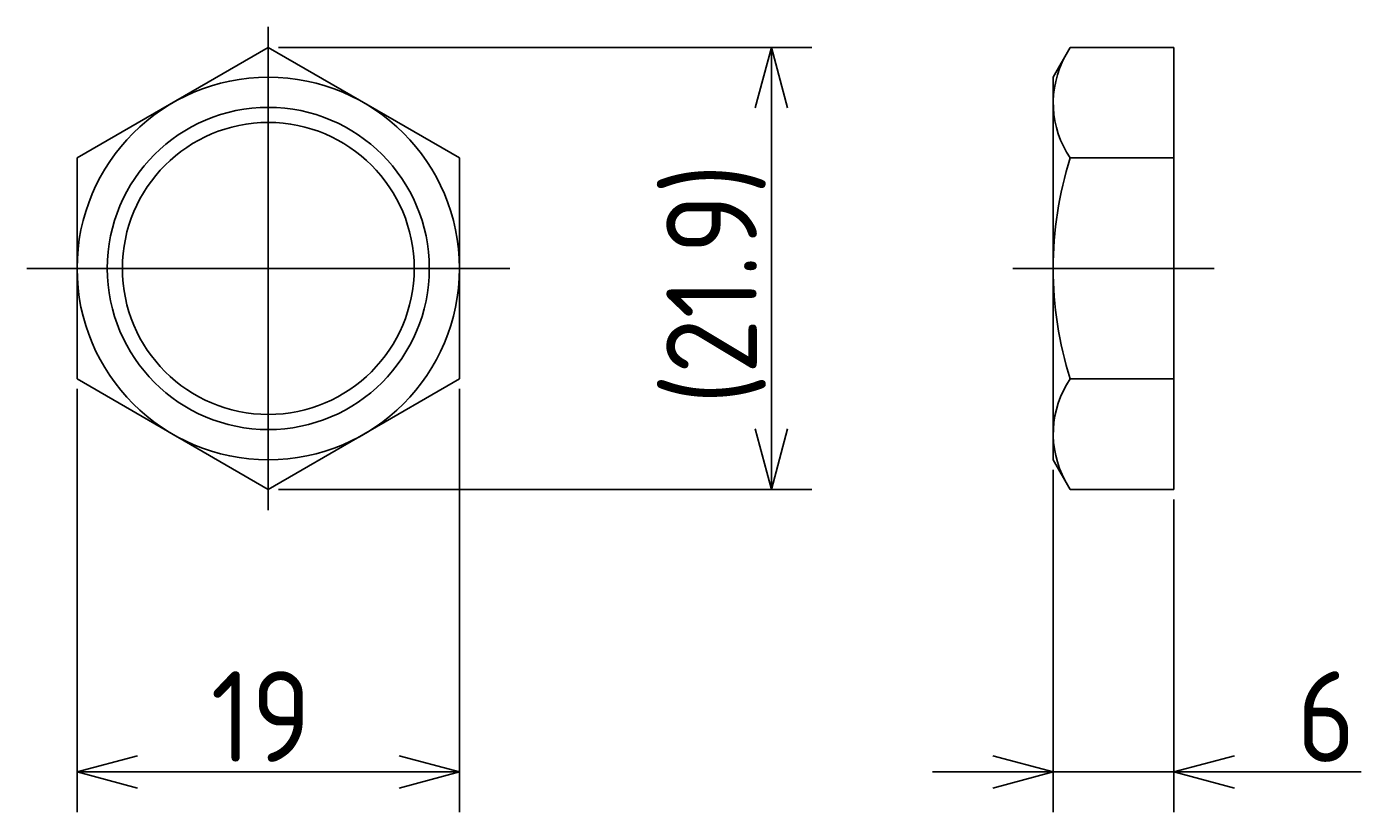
# Model space of a CAD drawing. Extents: x 93 to 349, y 133 to 211.
# Tile 1 of 5: x 93 to 160, y 158 to 197. Entities that reach past the tile are written whole.
import ezdxf

# ---------------------------------------------------------------- set-up
doc = ezdxf.new("R2010")
doc.units = 0
doc.linetypes.add('CENTER', pattern=[50.8, 31.75, -6.35, 6.35, -6.35])
doc.layers.get('0').update_dxf_attribs({"linetype": 'CONTINUOUS'})
doc.layers.get('DEFPOINTS').update_dxf_attribs({"linetype": 'CONTINUOUS'})
for name, color, linetype in [('図形', 7, 'CONTINUOUS'), ('図枠', 7, 'CONTINUOUS'), ('寸法_文字', 3, 'CONTINUOUS')]:
    doc.layers.add(name, color=color, linetype=linetype)
doc.layers.get('0').off()
doc.styles.add('DIMENSION', font='isocp.shx', dxfattribs={"bigfont": 'bigfont.shx'})
doc.dimstyles.get("Standard").update_dxf_attribs({"dimtxt": 0.18, "dimasz": 0.18, "dimexe": 0.18, "dimexo": 0.0625, "dimgap": 0.09, "dimtad": 0, "dimtih": 1, "dimtoh": 1, "dimzin": 0, "dimcen": 0.09, "dimazin": 3, "dimtfac": 1, "dimtofl": 0, "dimtmove": 0, "dimatfit": 3})

# ---------------------------------------------------------------- blocks, each defined once
blk = doc.blocks.new('_OPEN30')
at = {"color": 0, "linetype": 'BYBLOCK'}
for p, q in [((-1, 0.268), (0, 0)), ((0, 0), (-1, -0.268)), ((0, 0), (-1, 0))]:
    blk.add_line(p, q, dxfattribs=at)
blk = doc.blocks.new('*U31')
at = {"layer": '寸法_文字', "color": 3, "style": 'DIMENSION'}
blk.add_text('19', height=4.5, dxfattribs=at).set_placement((102.139, 160.5))
blk = doc.blocks.new('*D1')
at = {"layer": 'DEFPOINTS', "color": 0}
for p in [(95.5, 179.515), (114.5, 179.515), (114.5, 160)]:
    blk.add_point(p, dxfattribs=at)
at = {"layer": '寸法_文字', "color": 3}
for p, q in [((95.5, 179.015), (95.5, 158)), ((114.5, 179.015), (114.5, 158)), ((98.5, 160), (111.5, 160))]:
    blk.add_line(p, q, dxfattribs=at)
at = {"layer": '図枠'}
blk.add_blockref('*U31', (0, 0), dxfattribs=at)
at = {"layer": '寸法_文字', "color": 3, "xscale": 3, "yscale": 3, "zscale": 3, "rotation": 180}
blk.add_blockref('_OPEN30', (95.5, 160), dxfattribs=at)
at = {"layer": '寸法_文字', "color": 3, "xscale": 3, "yscale": 3, "zscale": 3}
blk.add_blockref('_OPEN30', (114.5, 160), dxfattribs=at)
blk = doc.blocks.new('*U32')
at = {"layer": '寸法_文字', "color": 3, "style": 'DIMENSION'}
blk.add_text('(21.9)', height=4.5, rotation=90, dxfattribs=at).set_placement((129.275, 178.242))
blk = doc.blocks.new('*D2')
at = {"layer": 'DEFPOINTS', "color": 0}
for p in [(105, 195.97), (130, 195.97), (105, 174.03)]:
    blk.add_point(p, dxfattribs=at)
at = {"layer": '寸法_文字', "color": 3}
for p, q in [((105.5, 195.97), (132, 195.97)), ((130, 177.03), (130, 192.97)), ((105.5, 174.03), (132, 174.03))]:
    blk.add_line(p, q, dxfattribs=at)
at = {"layer": '図枠'}
blk.add_blockref('*U32', (0, 0), dxfattribs=at)
at = {"layer": '寸法_文字', "color": 3, "xscale": 3, "yscale": 3, "zscale": 3}
for p, rotation in [((130, 195.97), 90), ((130, 174.03), 270)]:
    blk.add_blockref('_OPEN30', p, dxfattribs=dict(at, rotation=rotation))
blk = doc.blocks.new('*U33')
at = {"layer": '寸法_文字', "color": 3, "style": 'DIMENSION'}
blk.add_text('6', height=4.5, dxfattribs=at).set_placement((156.094, 160.5))
blk = doc.blocks.new('*D3')
at = {"layer": 'DEFPOINTS', "color": 0}
for p in [(144, 175.5), (150, 174.03), (150, 160)]:
    blk.add_point(p, dxfattribs=at)
at = {"layer": '寸法_文字', "color": 3}
for p, q in [((144, 175), (144, 158)), ((150, 173.53), (150, 158)), ((141, 160), (138, 160)), ((144, 160), (150, 160)), ((153, 160), (159.293, 160))]:
    blk.add_line(p, q, dxfattribs=at)
at = {"layer": '図枠'}
blk.add_blockref('*U33', (0, 0), dxfattribs=at)
at = {"layer": '寸法_文字', "color": 3, "xscale": 3, "yscale": 3, "zscale": 3}
blk.add_blockref('_OPEN30', (144, 160), dxfattribs=at)
at = {"layer": '寸法_文字', "color": 3, "xscale": 3, "yscale": 3, "zscale": 3, "rotation": 180}
blk.add_blockref('_OPEN30', (150, 160), dxfattribs=at)

msp = doc.modelspace()

# ---------------------------------------------------------------- linework, layer by layer
at = {"layer": '図形', "color": 3, "linetype": 'CENTER'}
for p, q in [((105, 197), (105, 173)), ((93, 185), (117, 185)), ((142, 185), (152, 185))]:
    msp.add_line(p, q, dxfattribs=at)
at = {"layer": '図形'}
for p, q in [((105, 195.97), (95.5, 190.485)), ((114.5, 190.485), (105, 195.97)), ((144, 194.5), (144.849, 195.97)), ((144.849, 195.97), (150, 195.97)), ((150, 174.03), (150, 195.97)), ((144, 175.5), (144, 194.5)), ((95.5, 190.485), (95.5, 179.515)), ((114.5, 179.515), (114.5, 190.485)), ((144.849, 190.485), (150, 190.485)), ((95.5, 179.515), (105, 174.03)), ((105, 174.03), (114.5, 179.515)), ((144.849, 179.515), (150, 179.515)), ((144.849, 179.515), (150, 179.515)), ((144, 175.5), (144.849, 174.03)), ((144.849, 174.03), (150, 174.03))]:
    msp.add_line(p, q, dxfattribs=at)
for radius in [9.5, 7.25]:
    msp.add_circle((105, 185), radius, dxfattribs=at)
at = {"layer": '図形', "color": 3}
msp.add_circle((105, 185), 8, dxfattribs=at)
at = {"layer": '図形'}
for centre, radius, start, end in [((148.819, 193.213), 4.817, 151.12022, 214.49959), ((162.151, 185), 18.151, 162.41205, 197.58795), ((148.819, 176.787), 4.817, 145.50041, 208.87978)]:
    msp.add_arc(centre, radius, start, end, dxfattribs=at)

# ---------------------------------------------------------------- dimensions: what is measured, and where the dimension line sits
at = {"layer": '寸法_文字'}
dim = msp.add_linear_dim(base=(130, 195.97), p1=(105, 174.03), p2=(105, 195.97), angle=90, dimstyle='Standard', override={"dimdec": 1, "dimpost": '(<>)'}, dxfattribs=at)
dim.commit()
dim.dimension.update_dxf_attribs({"geometry": '*D2', "text_midpoint": (130, 185), "dimtype": 128})
for base, p1, p2, picture, middle in [((114.5, 160), (95.5, 179.515), (114.5, 179.515), '*D1', (105, 160)), ((150, 160), (144, 175.5), (150, 174.03), '*D3', (157.646, 160))]:
    dim = msp.add_linear_dim(base=base, p1=p1, p2=p2, dimstyle='Standard', dxfattribs=at)
    dim.commit()
    dim.dimension.update_dxf_attribs({"geometry": picture, "text_midpoint": middle, "dimtype": 128})

doc.saveas('drawing.dxf')
